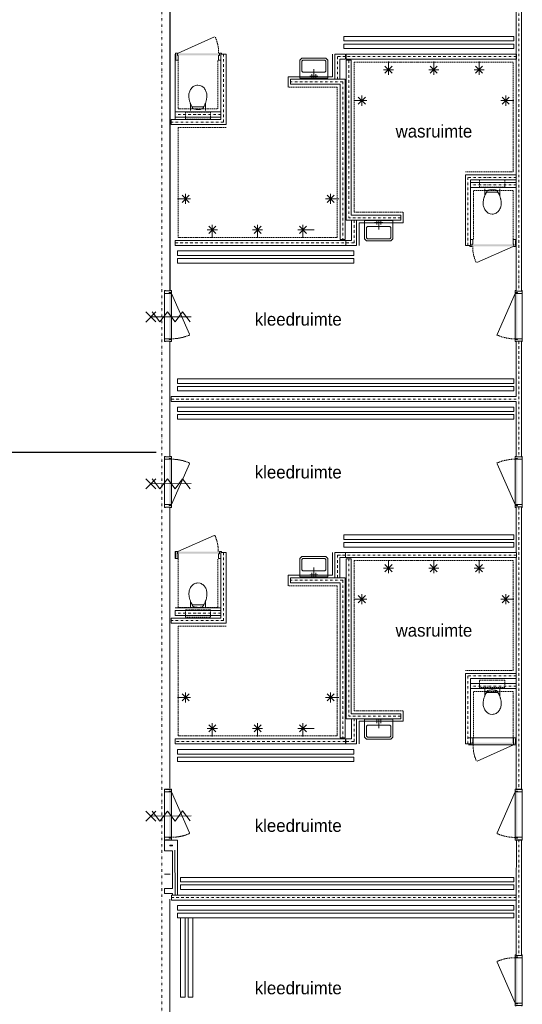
# Model space of a CAD drawing. Extents: x 0 to 84100, y 0 to 59400.
# Tile 9 of 15: x 34375 to 44360, y 26004 to 45557. Entities that reach past the tile are written whole.
import ezdxf

# ---------------------------------------------------------------- set-up
doc = ezdxf.new("R2010")
doc.units = 0
doc.header["$LTSCALE"] = 100
for name, pattern in [('DASHDOT', [1, 0.5, -0.25, 0, -0.25]), ('DIVIDE', [1.25, 0.5, -0.25, 0, -0.25, 0, -0.25]), ('HIDDEN', [0.375, 0.25, -0.125])]:
    doc.linetypes.add(name, pattern=pattern)
doc.layers.add('AL$1A---_ALGEMEEN', color=8, linetype='CONTINUOUS')
doc.layers.add('AL22----', color=7, linetype='CONTINUOUS')
doc.styles.add('BURO-025', font='burofont.shx', dxfattribs={"height": 250})

# ---------------------------------------------------------------- blocks, each defined once
blk = doc.blocks.new('12004S')
at = {"layer": 'AL$1A---_ALGEMEEN', "color": 0, "linetype": 'Continuous', "lineweight": 0}
blk.add_line((0, 0), (902, 400), dxfattribs=at)
at = {"layer": 'AL$1A---_ALGEMEEN', "color": 0, "linetype": 'HIDDEN', "lineweight": 0}
blk.add_arc((2, 0), 1000, 0, 23.9625, dxfattribs=at)
blk = doc.blocks.new('12STPS')
at = {"layer": 'AL$1A---_ALGEMEEN', "color": 0, "linetype": 'Continuous', "lineweight": 0}
for p, q in [((-500.1, 500.6), (495.6, 499.4)), ((-500, -499.7), (495.5, -499.8))]:
    blk.add_line(p, q, dxfattribs=at)
blk = doc.blocks.new('12FRMS')
at = {"layer": 'AL$1A---_ALGEMEEN', "color": 0, "linetype": 'Continuous', "lineweight": 0}
blk.add_lwpolyline([(-1, -499.5), (-1.6, 500.7), (1000, 501), (1000.6, -499.2)], close=True, dxfattribs=at)
blk = doc.blocks.new('172001')
at = {"layer": 'AL$1A---_ALGEMEEN', "color": 0, "linetype": 'Continuous', "lineweight": 0}
for p, q in [((-50, 0), (-50, -100)), ((0, 0), (0, -225)), ((50, 0), (50, -100)), ((-100, -50), (100, -50))]:
    blk.add_line(p, q, dxfattribs=at)
for points in [[(-350, -450), (-300, -500), (300, -500), (350, -450), (350, 0), (-350, 0)], [(-275, -450), (275, -450), (300, -425), (300, -175), (275, -150), (-275, -150), (-300, -175), (-300, -425)]]:
    blk.add_lwpolyline(points, close=True, dxfattribs=at)
blk = doc.blocks.new('08EDGS')
at = {"layer": 'AL$1A---_ALGEMEEN', "color": 0, "linetype": 'Continuous', "lineweight": 0}
blk.add_line((0, 500), (0, -500), dxfattribs=at)
blk = doc.blocks.new('*O33')
at = {"layer": 'AL$1A---_ALGEMEEN', "color": 0, "linetype": 'Continuous', "lineweight": 0}
for p, q in [((-69.5, -452), (-69.5, 454)), ((69.5, -469), (69.5, 471))]:
    blk.add_line(p, q, dxfattribs=at)
for points in [[(-69.5, 508), (-69.5, 454), (-67.5, 452), (24.5, 452), (24.5, 469), (52.5, 469), (53.5, 469), (53.5, 469), (67.5, 469), (69.5, 471), (69.5, 508), (50.5, 508), (50.5, 499), (-50.5, 499), (-50.5, 508)], [(-69.5, -506), (-69.5, -452), (-67.5, -450), (24.5, -450), (24.5, -467), (52.5, -467), (53.5, -467), (53.5, -467), (67.5, -467), (69.5, -469), (69.5, -506), (50.5, -506), (50.5, -497), (-50.5, -497), (-50.5, -506)]]:
    blk.add_lwpolyline(points, close=True, dxfattribs=at)
blk.add_solid([(66.5, 467), (26.5, 467), (66.5, -465), (26.5, -465)], dxfattribs=at)
blk = doc.blocks.new('*O34')
at = {"layer": 'AL$1A---_ALGEMEEN', "color": 0, "linetype": 'Continuous', "lineweight": 0}
for p, q in [((-69.5, -454), (-69.5, 452)), ((69.5, -471), (69.5, 469))]:
    blk.add_line(p, q, dxfattribs=at)
for points in [[(-69.5, 506), (-69.5, 452), (-67.5, 450), (24.5, 450), (24.5, 467), (52.5, 467), (53.5, 467), (53.5, 467), (67.5, 467), (69.5, 469), (69.5, 506), (50.5, 506), (50.5, 497), (-50.5, 497), (-50.5, 506)], [(-69.5, -508), (-69.5, -454), (-67.5, -452), (24.5, -452), (24.5, -469), (52.5, -469), (53.5, -469), (53.5, -469), (67.5, -469), (69.5, -471), (69.5, -508), (50.5, -508), (50.5, -499), (-50.5, -499), (-50.5, -508)]]:
    blk.add_lwpolyline(points, close=True, dxfattribs=at)
blk.add_solid([(66.5, 465), (26.5, 465), (66.5, -467), (26.5, -467)], dxfattribs=at)
blk = doc.blocks.new('*O35')
at = {"layer": 'AL$1A---_ALGEMEEN', "color": 0, "linetype": 'Continuous', "lineweight": 0}
for p, q in [((-69.5, -452), (-69.5, 454)), ((69.5, -469), (69.5, 471))]:
    blk.add_line(p, q, dxfattribs=at)
for points in [[(-69.5, 508), (-69.5, 454), (-67.5, 452), (24.5, 452), (24.5, 469), (52.5, 469), (53.5, 469), (53.5, 469), (67.5, 469), (69.5, 471), (69.5, 508), (50.5, 508), (50.5, 499), (-50.5, 499), (-50.5, 508)], [(-69.5, -506), (-69.5, -452), (-67.5, -450), (24.5, -450), (24.5, -467), (52.5, -467), (53.5, -467), (53.5, -467), (67.5, -467), (69.5, -469), (69.5, -506), (50.5, -506), (50.5, -497), (-50.5, -497), (-50.5, -506)]]:
    blk.add_lwpolyline(points, close=True, dxfattribs=at)
blk.add_solid([(66.5, 467), (26.5, 467), (66.5, -465), (26.5, -465)], dxfattribs=at)
blk = doc.blocks.new('*O37')
at = {"layer": 'AL$1A---_ALGEMEEN', "color": 0, "linetype": 'Continuous', "lineweight": 0}
for p, q in [((-69.5, -469), (-69.5, 469)), ((69.5, -452), (69.5, 452))]:
    blk.add_line(p, q, dxfattribs=at)
for points in [[(69.5, 506), (69.5, 452), (67.5, 450), (-24.5, 450), (-24.5, 467), (-52.5, 467), (-53.5, 467), (-53.5, 467), (-67.5, 467), (-69.5, 469), (-69.5, 506), (-50.5, 506), (-50.5, 497), (50.5, 497), (50.5, 506)], [(69.5, -506), (69.5, -452), (67.5, -450), (-24.5, -450), (-24.5, -467), (-52.5, -467), (-53.5, -467), (-53.5, -467), (-67.5, -467), (-69.5, -469), (-69.5, -506), (-50.5, -506), (-50.5, -497), (50.5, -497), (50.5, -506)]]:
    blk.add_lwpolyline(points, close=True, dxfattribs=at)
blk.add_solid([(-66.5, 465), (-26.5, 465), (-66.5, -465), (-26.5, -465)], dxfattribs=at)
blk = doc.blocks.new('*O39')
at = {"layer": 'AL$1A---_ALGEMEEN', "color": 0, "linetype": 'Continuous', "lineweight": 0}
for points in [[(-451.5, -69.5), (-397.5, -69.5), (-395.5, -67.5), (-395.5, 24.5), (-412.5, 24.5), (-412.5, 52.5), (-412.5, 53.5), (-412.5, 53.5), (-412.5, 67.5), (-414.5, 69.5), (-451.5, 69.5), (-451.5, 50.5), (-442.5, 50.5), (-442.5, -50.5), (-451.5, -50.5)], [(451.5, -69.5), (406.5, -69.5), (404.5, -67.5), (404.5, 24.5), (421.5, 24.5), (421.5, 52.5), (421.5, 53.5), (421.5, 53.5), (421.5, 67.5), (423.5, 69.5), (460.5, 69.5), (460.5, 50.5), (451.5, 50.5), (451.5, -50.5), (451.5, -50.5)]]:
    blk.add_lwpolyline(points, close=True, dxfattribs=at)
for points in [[(-442.5, -50.5), (-460.5, -50.5), (-442.5, 50.5), (-460.5, 50.5)], [(-410.5, 66.5), (-410.5, 26.5), (419.5, 66.5), (419.5, 26.5)]]:
    blk.add_solid(points, dxfattribs=at)
at = {"layer": 'AL$1A---_ALGEMEEN', "color": 0, "linetype": 'Continuous', "lineweight": 0, "xscale": 0.1000009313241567, "yscale": 0.1000009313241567, "zscale": 0.1000009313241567, "rotation": 180}
blk.add_blockref('08EDGS', (451.5, 0), dxfattribs=at)
blk = doc.blocks.new('*O40')
at = {"layer": 'AL$1A---_ALGEMEEN', "color": 0, "linetype": 'Continuous', "lineweight": 0}
for points in [[(-452, 69.5), (-407, 69.5), (-405, 67.5), (-405, -24.5), (-422, -24.5), (-422, -52.5), (-422, -53.5), (-422, -53.5), (-422, -67.5), (-424, -69.5), (-461, -69.5), (-461, -50.5), (-452, -50.5), (-452, 50.5), (-452, 50.5)], [(452, 69.5), (398, 69.5), (396, 67.5), (396, -24.5), (413, -24.5), (413, -52.5), (413, -53.5), (413, -53.5), (413, -67.5), (415, -69.5), (452, -69.5), (452, -50.5), (443, -50.5), (443, 50.5), (452, 50.5)]]:
    blk.add_lwpolyline(points, close=True, dxfattribs=at)
for points in [[(443, -50.5), (461, -50.5), (443, 50.5), (461, 50.5)], [(-420, -66.5), (-420, -26.5), (410, -66.5), (410, -26.5)]]:
    blk.add_solid(points, dxfattribs=at)
at = {"layer": 'AL$1A---_ALGEMEEN', "color": 0, "linetype": 'Continuous', "lineweight": 0, "xscale": 0.1000009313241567, "yscale": 0.1000009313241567, "zscale": 0.1000009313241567}
blk.add_blockref('08EDGS', (-451, 0), dxfattribs=at)
blk = doc.blocks.new('*O41')
at = {"layer": 'AL$1A---_ALGEMEEN', "color": 0, "linetype": 'Continuous', "lineweight": 0}
for points in [[(-451.5, -69.5), (-397.5, -69.5), (-395.5, -67.5), (-395.5, 24.5), (-412.5, 24.5), (-412.5, 52.5), (-412.5, 53.5), (-412.5, 53.5), (-412.5, 67.5), (-414.5, 69.5), (-451.5, 69.5), (-451.5, 50.5), (-442.5, 50.5), (-442.5, -50.5), (-451.5, -50.5)], [(451.5, -69.5), (406.5, -69.5), (404.5, -67.5), (404.5, 24.5), (421.5, 24.5), (421.5, 52.5), (421.5, 53.5), (421.5, 53.5), (421.5, 67.5), (423.5, 69.5), (460.5, 69.5), (460.5, 50.5), (451.5, 50.5), (451.5, -50.5), (451.5, -50.5)]]:
    blk.add_lwpolyline(points, close=True, dxfattribs=at)
for points in [[(-442.5, -50.5), (-460.5, -50.5), (-442.5, 50.5), (-460.5, 50.5)], [(-410.5, 66.5), (-410.5, 26.5), (419.5, 66.5), (419.5, 26.5)]]:
    blk.add_solid(points, dxfattribs=at)
at = {"layer": 'AL$1A---_ALGEMEEN', "color": 0, "linetype": 'Continuous', "lineweight": 0, "xscale": 0.1000009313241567, "yscale": 0.1000009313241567, "zscale": 0.1000009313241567, "rotation": 180}
blk.add_blockref('08EDGS', (451.5, 0), dxfattribs=at)
blk = doc.blocks.new('*O42')
at = {"layer": 'AL$1A---_ALGEMEEN', "color": 0, "linetype": 'Continuous', "lineweight": 0}
for points in [[(-452, 69.5), (-407, 69.5), (-405, 67.5), (-405, -24.5), (-422, -24.5), (-422, -52.5), (-422, -53.5), (-422, -53.5), (-422, -67.5), (-424, -69.5), (-461, -69.5), (-461, -50.5), (-452, -50.5), (-452, 50.5), (-452, 50.5)], [(452, 69.5), (398, 69.5), (396, 67.5), (396, -24.5), (413, -24.5), (413, -52.5), (413, -53.5), (413, -53.5), (413, -67.5), (415, -69.5), (452, -69.5), (452, -50.5), (443, -50.5), (443, 50.5), (452, 50.5)]]:
    blk.add_lwpolyline(points, close=True, dxfattribs=at)
for points in [[(443, -50.5), (461, -50.5), (443, 50.5), (461, 50.5)], [(-420, -66.5), (-420, -26.5), (410, -66.5), (410, -26.5)]]:
    blk.add_solid(points, dxfattribs=at)
at = {"layer": 'AL$1A---_ALGEMEEN', "color": 0, "linetype": 'Continuous', "lineweight": 0, "xscale": 0.1000009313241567, "yscale": 0.1000009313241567, "zscale": 0.1000009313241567}
blk.add_blockref('08EDGS', (-451, 0), dxfattribs=at)
blk = doc.blocks.new('*O43')
at = {"layer": 'AL$1A---_ALGEMEEN', "color": 0, "linetype": 'Continuous', "lineweight": 0}
for p, q in [((-69.5, 469), (-69.5, -469)), ((69.5, 452), (69.5, -452))]:
    blk.add_line(p, q, dxfattribs=at)
for points in [[(69.5, 506), (69.5, 452), (67.5, 450), (-24.5, 450), (-24.5, 467), (-52.5, 467), (-53.5, 467), (-53.5, 467), (-67.5, 467), (-69.5, 469), (-69.5, 506), (-50.5, 506), (-50.5, 497), (50.5, 497), (50.5, 506)], [(69.5, -506), (69.5, -452), (67.5, -450), (-24.5, -450), (-24.5, -467), (-52.5, -467), (-53.5, -467), (-53.5, -467), (-67.5, -467), (-69.5, -469), (-69.5, -506), (-50.5, -506), (-50.5, -497), (50.5, -497), (50.5, -506)]]:
    blk.add_lwpolyline(points, close=True, dxfattribs=at)
blk.add_solid([(-66.5, -465), (-26.5, -465), (-66.5, 465), (-26.5, 465)], dxfattribs=at)
blk = doc.blocks.new('*O44')
at = {"layer": 'AL$1A---_ALGEMEEN', "color": 0, "linetype": 'Continuous', "lineweight": 0}
for p, q in [((-69.5, -469), (-69.5, 469)), ((69.5, -452), (69.5, 452))]:
    blk.add_line(p, q, dxfattribs=at)
for points in [[(69.5, 506), (69.5, 452), (67.5, 450), (-24.5, 450), (-24.5, 467), (-52.5, 467), (-53.5, 467), (-53.5, 467), (-67.5, 467), (-69.5, 469), (-69.5, 506), (-50.5, 506), (-50.5, 497), (50.5, 497), (50.5, 506)], [(69.5, -506), (69.5, -452), (67.5, -450), (-24.5, -450), (-24.5, -467), (-52.5, -467), (-53.5, -467), (-53.5, -467), (-67.5, -467), (-69.5, -469), (-69.5, -506), (-50.5, -506), (-50.5, -497), (50.5, -497), (50.5, -506)]]:
    blk.add_lwpolyline(points, close=True, dxfattribs=at)
blk.add_solid([(-66.5, 465), (-26.5, 465), (-66.5, -465), (-26.5, -465)], dxfattribs=at)
blk = doc.blocks.new('*O45')
at = {"layer": 'AL$1A---_ALGEMEEN', "color": 0, "linetype": 'Continuous', "lineweight": 0}
for p, q in [((-69.5, -452), (-69.5, 454)), ((69.5, -469), (69.5, 471))]:
    blk.add_line(p, q, dxfattribs=at)
for points in [[(-69.5, 508), (-69.5, 454), (-67.5, 452), (24.5, 452), (24.5, 469), (52.5, 469), (53.5, 469), (53.5, 469), (67.5, 469), (69.5, 471), (69.5, 508), (50.5, 508), (50.5, 499), (-50.5, 499), (-50.5, 508)], [(-69.5, -506), (-69.5, -452), (-67.5, -450), (24.5, -450), (24.5, -467), (52.5, -467), (53.5, -467), (53.5, -467), (67.5, -467), (69.5, -469), (69.5, -506), (50.5, -506), (50.5, -497), (-50.5, -497), (-50.5, -506)]]:
    blk.add_lwpolyline(points, close=True, dxfattribs=at)
blk.add_solid([(66.5, 467), (26.5, 467), (66.5, -465), (26.5, -465)], dxfattribs=at)
blk = doc.blocks.new('*O46')
at = {"layer": 'AL$1A---_ALGEMEEN', "color": 0, "linetype": 'Continuous', "lineweight": 0}
for p, q in [((-69.5, 469), (-69.5, -469)), ((69.5, 452), (69.5, -452))]:
    blk.add_line(p, q, dxfattribs=at)
for points in [[(69.5, 506), (69.5, 452), (67.5, 450), (-24.5, 450), (-24.5, 467), (-52.5, 467), (-53.5, 467), (-53.5, 467), (-67.5, 467), (-69.5, 469), (-69.5, 506), (-50.5, 506), (-50.5, 497), (50.5, 497), (50.5, 506)], [(69.5, -506), (69.5, -452), (67.5, -450), (-24.5, -450), (-24.5, -467), (-52.5, -467), (-53.5, -467), (-53.5, -467), (-67.5, -467), (-69.5, -469), (-69.5, -506), (-50.5, -506), (-50.5, -497), (50.5, -497), (50.5, -506)]]:
    blk.add_lwpolyline(points, close=True, dxfattribs=at)
blk.add_solid([(-66.5, -465), (-26.5, -465), (-66.5, 465), (-26.5, 465)], dxfattribs=at)
blk = doc.blocks.new('*O87')
at = {"layer": 'AL$1A---_ALGEMEEN', "color": 0, "linetype": 'Continuous', "lineweight": 0}
for p, q in [((-149.5, 112.9), (-149.5, 251.6)), ((148.9, 112.9), (148.9, 251.6)), ((-121.7, 170.8), (-123.5, 168.5)), ((-120.7, 171.8), (-121.7, 170.8)), ((-119.6, 173.1), (-120.7, 171.8)), ((-118.6, 174.1), (-119.6, 173.1)), ((-117.6, 175.2), (-118.6, 174.1)), ((-116.3, 176.2), (-117.6, 175.2)), ((-115.3, 176.9), (-116.3, 176.2)), ((-114.1, 177.9), (-115.3, 176.9)), ((-112.5, 178.7), (-114.1, 177.9)), ((-111.3, 179.2), (-112.5, 178.7)), ((-109.7, 179.7), (-111.3, 179.2)), ((-108, 180.2), (-109.7, 179.7)), ((-106.2, 180.5), (-108, 180.2)), ((-104.1, 180.7), (-106.2, 180.5)), ((-102.4, 181), (-104.1, 180.7)), ((-76.9, 181), (-102.4, 181)), ((-64.2, 181), (-76.9, 181)), ((-51.5, 181), (-64.2, 181)), ((-38.8, 181), (-51.5, 181)), ((-26.1, 181), (-38.8, 181)), ((-13.4, 181), (-26.1, 181)), ((-0.7, 181), (-13.4, 181)), ((12, 181), (-0.7, 181)), ((25, 181), (12, 181)), ((37.7, 181), (25, 181)), ((50.4, 181), (37.7, 181)), ((63.1, 181), (50.4, 181)), ((75.8, 181), (63.1, 181)), ((88.5, 181), (75.8, 181)), ((101, 181), (88.5, 181)), ((105.3, 180.5), (101, 181)), ((107.1, 180.2), (105.3, 180.5)), ((108.8, 179.7), (107.1, 180.2)), ((110.4, 179.2), (108.8, 179.7)), ((111.9, 178.7), (110.4, 179.2)), ((113.2, 177.9), (111.9, 178.7)), ((114.4, 176.9), (113.2, 177.9)), ((115.4, 176.2), (114.4, 176.9)), ((116.5, 175.2), (115.4, 176.2)), ((117.5, 174.1), (116.5, 175.2)), ((118.5, 173.1), (117.5, 174.1)), ((119.3, 171.8), (118.5, 173.1)), ((120.3, 170.8), (119.3, 171.8)), ((121, 169.6), (120.3, 170.8)), ((121.8, 168.5), (121, 169.6))]:
    blk.add_line(p, q, dxfattribs=at)
blk.add_lwpolyline([(-103.9, 203.6), (-104.9, 201.3), (-106.2, 199.3), (-107.4, 197), (-109, 194.7), (-110.2, 192.2), (-111.5, 189.9), (-112.8, 187.4), (-114.1, 185.1), (-115.3, 182.5), (-116.6, 180), (-118.1, 177.7), (-119.4, 175.2), (-120.4, 172.9), (-121.7, 170.3), (-124.2, 166), (-130.1, 153.8), (-135.9, 141.9), (-141.2, 129.9), (-146.6, 118), (-151.4, 105.8), (-156, 93.6), (-160.1, 81.4), (-163.9, 68.7), (-167.2, 56), (-170.2, 42.7), (-173, 29.3), (-175.1, 15.5), (-176.8, 1.3), (-178.1, -13.4), (-179.4, -44.4), (-178.6, -61), (-176.6, -78), (-173, -95.3), (-168.2, -112.8), (-161.8, -130.1), (-154.2, -147.1), (-145.1, -163.6), (-134.4, -179.4), (-122.4, -194.4), (-109.2, -207.9), (-94.5, -220.1), (-78.5, -230.5), (-60.9, -239.1), (-42.1, -245.7), (-0.4, -251.6), (21.4, -250.6), (41.5, -246.7), (60.5, -240.4), (78.1, -232), (94.1, -221.6), (108.8, -209.4), (122.3, -195.7), (134.3, -180.7), (144.9, -164.7), (154.1, -147.9), (162, -130.6), (168.3, -113.1), (173.1, -95.5), (176.7, -78.2), (179.5, -44.9), (179.2, -29.4), (178.5, -14.4), (177.2, 0), (175.4, 14.3), (173.1, 28), (170.3, 41.5), (167.3, 54.4), (163.7, 67.4), (159.7, 79.8), (155.3, 92.3), (150.8, 104.7), (145.7, 116.9), (140.4, 128.9), (134.8, 141.1), (122.6, 165.7), (121.3, 168.3), (120.3, 170.6), (119, 173.1), (118, 175.7), (116.7, 178.2), (115.7, 180.5), (114.7, 183), (113.7, 185.3), (112.4, 187.6), (111.4, 190.1), (110.1, 192.4), (108.8, 194.7), (107.6, 197.3), (106.3, 199.5), (103, 204.4), (102.2, 205.4), (101.5, 206.4), (100.7, 207.4), (99.9, 208.7), (99.2, 210), (98.4, 211), (97.4, 212.3), (96.4, 213.3), (95.6, 214.5), (94.6, 215.6), (93.6, 216.3), (92.6, 217.3), (91.3, 218.1), (90.3, 218.9), (87.5, 219.9), (77.8, 222.4), (67.7, 224.7), (57.2, 227), (46.6, 228.8), (35.6, 230.6), (24.7, 231.6), (13.5, 232.6), (2.1, 233.1), (-9.1, 233.1), (-20.5, 232.8), (-32.2, 232.1), (-43.7, 230.8), (-55.1, 229), (-66.5, 226.5), (-89.4, 220.4), (-90.4, 219.9), (-91.4, 219.4), (-92.2, 218.6), (-93.2, 217.8), (-94.2, 216.8), (-95.2, 216.1), (-96, 215.1), (-97, 213.8), (-97.8, 212.8), (-98.8, 211.5), (-99.6, 210.2), (-100.6, 209), (-101.3, 207.7), (-102.1, 206.2), (-103.9, 203.6)], close=True, dxfattribs=at)
blk = doc.blocks.new('*O86')
at = {"layer": 'AL$1A---_ALGEMEEN', "color": 0, "linetype": 'HIDDEN', "lineweight": 0}
blk.add_lwpolyline([(249, 338.7), (249, 196.8), (-249, 196.8), (-249, 338.7)], close=True, dxfattribs=at)
at = {"layer": 'AL$1A---_ALGEMEEN', "color": 0, "linetype": 'Continuous', "lineweight": 0}
blk.add_blockref('*O87', (0.6, -87.1), dxfattribs=at)
blk = doc.blocks.new('*O89')
at = {"layer": 'AL$1A---_ALGEMEEN', "color": 0, "linetype": 'Continuous', "lineweight": 0}
for p, q in [((-148.9, -112.9), (-148.9, -251.6)), ((-121.8, -168.5), (-121, -169.6)), ((-121, -169.6), (-120.3, -170.8)), ((-120.3, -170.8), (-119.3, -171.8)), ((-119.3, -171.8), (-118.5, -173.1)), ((-118.5, -173.1), (-117.5, -174.1)), ((-117.5, -174.1), (-116.5, -175.2)), ((-116.5, -175.2), (-115.4, -176.2)), ((-115.4, -176.2), (-114.4, -176.9)), ((-114.4, -176.9), (-113.2, -177.9)), ((-113.2, -177.9), (-111.9, -178.7)), ((-111.9, -178.7), (-110.4, -179.2)), ((-110.4, -179.2), (-108.8, -179.7)), ((-108.8, -179.7), (-107.1, -180.2)), ((-107.1, -180.2), (-105.3, -180.5)), ((-105.3, -180.5), (-101, -181)), ((-101, -181), (-88.5, -181)), ((-88.5, -181), (-75.8, -181)), ((-75.8, -181), (-63.1, -181)), ((-63.1, -181), (-50.4, -181)), ((-50.4, -181), (-37.7, -181)), ((-37.7, -181), (-25, -181)), ((-25, -181), (-12, -181)), ((-12, -181), (0.7, -181)), ((0.7, -181), (13.4, -181)), ((13.4, -181), (26.1, -181)), ((26.1, -181), (38.8, -181)), ((38.8, -181), (51.5, -181)), ((51.5, -181), (64.2, -181)), ((64.2, -181), (76.9, -181)), ((76.9, -181), (102.4, -181)), ((102.4, -181), (104.1, -180.7)), ((104.1, -180.7), (106.2, -180.5)), ((106.2, -180.5), (108, -180.2)), ((108, -180.2), (109.7, -179.7)), ((109.7, -179.7), (111.3, -179.2)), ((111.3, -179.2), (112.5, -178.7)), ((112.5, -178.7), (114.1, -177.9)), ((114.1, -177.9), (115.3, -176.9)), ((115.3, -176.9), (116.3, -176.2)), ((116.3, -176.2), (117.6, -175.2)), ((117.6, -175.2), (118.6, -174.1)), ((118.6, -174.1), (119.6, -173.1)), ((119.6, -173.1), (120.7, -171.8)), ((120.7, -171.8), (121.7, -170.8)), ((121.7, -170.8), (123.5, -168.5)), ((149.5, -112.9), (149.5, -251.6))]:
    blk.add_line(p, q, dxfattribs=at)
blk.add_lwpolyline([(103.9, -203.6), (104.9, -201.3), (106.2, -199.3), (107.4, -197), (109, -194.7), (110.2, -192.2), (111.5, -189.9), (112.8, -187.4), (114.1, -185.1), (115.3, -182.5), (116.6, -180), (118.1, -177.7), (119.4, -175.2), (120.4, -172.9), (121.7, -170.3), (124.2, -166), (130.1, -153.8), (135.9, -141.9), (141.2, -129.9), (146.6, -118), (151.4, -105.8), (156, -93.6), (160.1, -81.4), (163.9, -68.7), (167.2, -56), (170.2, -42.7), (173, -29.3), (175.1, -15.5), (176.8, -1.3), (178.1, 13.4), (179.4, 44.4), (178.6, 61), (176.6, 78), (173, 95.3), (168.2, 112.8), (161.8, 130.1), (154.2, 147.1), (145.1, 163.6), (134.4, 179.4), (122.4, 194.4), (109.2, 207.9), (94.5, 220.1), (78.5, 230.5), (60.9, 239.1), (42.1, 245.7), (0.4, 251.6), (-21.4, 250.6), (-41.5, 246.7), (-60.5, 240.4), (-78.1, 232), (-94.1, 221.6), (-108.8, 209.4), (-122.3, 195.7), (-134.3, 180.7), (-144.9, 164.7), (-154.1, 147.9), (-162, 130.6), (-168.3, 113.1), (-173.1, 95.5), (-176.7, 78.2), (-179.5, 44.9), (-179.2, 29.4), (-178.5, 14.4), (-177.2, 0), (-175.4, -14.3), (-173.1, -28), (-170.3, -41.5), (-167.3, -54.4), (-163.7, -67.4), (-159.7, -79.8), (-155.3, -92.3), (-150.8, -104.7), (-145.7, -116.9), (-140.4, -128.9), (-134.8, -141.1), (-122.6, -165.7), (-121.3, -168.3), (-120.3, -170.6), (-119, -173.1), (-118, -175.7), (-116.7, -178.2), (-115.7, -180.5), (-114.7, -183), (-113.7, -185.3), (-112.4, -187.6), (-111.4, -190.1), (-110.1, -192.4), (-108.8, -194.7), (-107.6, -197.3), (-106.3, -199.5), (-103, -204.4), (-102.2, -205.4), (-101.5, -206.4), (-100.7, -207.4), (-99.9, -208.7), (-99.2, -210), (-98.4, -211), (-97.4, -212.3), (-96.4, -213.3), (-95.6, -214.5), (-94.6, -215.6), (-93.6, -216.3), (-92.6, -217.3), (-91.3, -218.1), (-90.3, -218.9), (-87.5, -219.9), (-77.8, -222.4), (-67.7, -224.7), (-57.2, -227), (-46.6, -228.8), (-35.6, -230.6), (-24.7, -231.6), (-13.5, -232.6), (-2.1, -233.1), (9.1, -233.1), (20.5, -232.8), (32.2, -232.1), (43.7, -230.8), (55.1, -229), (66.5, -226.5), (89.4, -220.4), (90.4, -219.9), (91.4, -219.4), (92.2, -218.6), (93.2, -217.8), (94.2, -216.8), (95.2, -216.1), (96, -215.1), (97, -213.8), (97.8, -212.8), (98.8, -211.5), (99.6, -210.2), (100.6, -209), (101.3, -207.7), (102.1, -206.2), (103.9, -203.6)], close=True, dxfattribs=at)
blk = doc.blocks.new('*O88')
at = {"layer": 'AL$1A---_ALGEMEEN', "color": 0, "linetype": 'HIDDEN', "lineweight": 0}
blk.add_lwpolyline([(-249, -338.7), (-249, -196.8), (249, -196.8), (249, -338.7)], close=True, dxfattribs=at)
at = {"layer": 'AL$1A---_ALGEMEEN', "color": 0, "linetype": 'Continuous', "lineweight": 0}
blk.add_blockref('*O89', (-0.6, 87.1), dxfattribs=at)
blk = doc.blocks.new('*O91')
at = {"layer": 'AL$1A---_ALGEMEEN', "color": 0, "linetype": 'Continuous', "lineweight": 0}
for p, q in [((-148.9, -112.9), (-148.9, -251.6)), ((-121.8, -168.5), (-121, -169.6)), ((-121, -169.6), (-120.3, -170.8)), ((-120.3, -170.8), (-119.3, -171.8)), ((-119.3, -171.8), (-118.5, -173.1)), ((-118.5, -173.1), (-117.5, -174.1)), ((-117.5, -174.1), (-116.5, -175.2)), ((-116.5, -175.2), (-115.4, -176.2)), ((-115.4, -176.2), (-114.4, -176.9)), ((-114.4, -176.9), (-113.2, -177.9)), ((-113.2, -177.9), (-111.9, -178.7)), ((-111.9, -178.7), (-110.4, -179.2)), ((-110.4, -179.2), (-108.8, -179.7)), ((-108.8, -179.7), (-107.1, -180.2)), ((-107.1, -180.2), (-105.3, -180.5)), ((-105.3, -180.5), (-101, -181)), ((-101, -181), (-88.5, -181)), ((-88.5, -181), (-75.8, -181)), ((-75.8, -181), (-63.1, -181)), ((-63.1, -181), (-50.4, -181)), ((-50.4, -181), (-37.7, -181)), ((-37.7, -181), (-25, -181)), ((-25, -181), (-12, -181)), ((-12, -181), (0.7, -181)), ((0.7, -181), (13.4, -181)), ((13.4, -181), (26.1, -181)), ((26.1, -181), (38.8, -181)), ((38.8, -181), (51.5, -181)), ((51.5, -181), (64.2, -181)), ((64.2, -181), (76.9, -181)), ((76.9, -181), (102.4, -181)), ((102.4, -181), (104.1, -180.7)), ((104.1, -180.7), (106.2, -180.5)), ((106.2, -180.5), (108, -180.2)), ((108, -180.2), (109.7, -179.7)), ((109.7, -179.7), (111.3, -179.2)), ((111.3, -179.2), (112.5, -178.7)), ((112.5, -178.7), (114.1, -177.9)), ((114.1, -177.9), (115.3, -176.9)), ((115.3, -176.9), (116.3, -176.2)), ((116.3, -176.2), (117.6, -175.2)), ((117.6, -175.2), (118.6, -174.1)), ((118.6, -174.1), (119.6, -173.1)), ((119.6, -173.1), (120.7, -171.8)), ((120.7, -171.8), (121.7, -170.8)), ((121.7, -170.8), (123.5, -168.5)), ((149.5, -112.9), (149.5, -251.6))]:
    blk.add_line(p, q, dxfattribs=at)
blk.add_lwpolyline([(103.9, -203.6), (104.9, -201.3), (106.2, -199.3), (107.4, -197), (109, -194.7), (110.2, -192.2), (111.5, -189.9), (112.8, -187.4), (114.1, -185.1), (115.3, -182.5), (116.6, -180), (118.1, -177.7), (119.4, -175.2), (120.4, -172.9), (121.7, -170.3), (124.2, -166), (130.1, -153.8), (135.9, -141.9), (141.2, -129.9), (146.6, -118), (151.4, -105.8), (156, -93.6), (160.1, -81.4), (163.9, -68.7), (167.2, -56), (170.2, -42.7), (173, -29.3), (175.1, -15.5), (176.8, -1.3), (178.1, 13.4), (179.4, 44.4), (178.6, 61), (176.6, 78), (173, 95.3), (168.2, 112.8), (161.8, 130.1), (154.2, 147.1), (145.1, 163.6), (134.4, 179.4), (122.4, 194.4), (109.2, 207.9), (94.5, 220.1), (78.5, 230.5), (60.9, 239.1), (42.1, 245.7), (0.4, 251.6), (-21.4, 250.6), (-41.5, 246.7), (-60.5, 240.4), (-78.1, 232), (-94.1, 221.6), (-108.8, 209.4), (-122.3, 195.7), (-134.3, 180.7), (-144.9, 164.7), (-154.1, 147.9), (-162, 130.6), (-168.3, 113.1), (-173.1, 95.5), (-176.7, 78.2), (-179.5, 44.9), (-179.2, 29.4), (-178.5, 14.4), (-177.2, 0), (-175.4, -14.3), (-173.1, -28), (-170.3, -41.5), (-167.3, -54.4), (-163.7, -67.4), (-159.7, -79.8), (-155.3, -92.3), (-150.8, -104.7), (-145.7, -116.9), (-140.4, -128.9), (-134.8, -141.1), (-122.6, -165.7), (-121.3, -168.3), (-120.3, -170.6), (-119, -173.1), (-118, -175.7), (-116.7, -178.2), (-115.7, -180.5), (-114.7, -183), (-113.7, -185.3), (-112.4, -187.6), (-111.4, -190.1), (-110.1, -192.4), (-108.8, -194.7), (-107.6, -197.3), (-106.3, -199.5), (-103, -204.4), (-102.2, -205.4), (-101.5, -206.4), (-100.7, -207.4), (-99.9, -208.7), (-99.2, -210), (-98.4, -211), (-97.4, -212.3), (-96.4, -213.3), (-95.6, -214.5), (-94.6, -215.6), (-93.6, -216.3), (-92.6, -217.3), (-91.3, -218.1), (-90.3, -218.9), (-87.5, -219.9), (-77.8, -222.4), (-67.7, -224.7), (-57.2, -227), (-46.6, -228.8), (-35.6, -230.6), (-24.7, -231.6), (-13.5, -232.6), (-2.1, -233.1), (9.1, -233.1), (20.5, -232.8), (32.2, -232.1), (43.7, -230.8), (55.1, -229), (66.5, -226.5), (89.4, -220.4), (90.4, -219.9), (91.4, -219.4), (92.2, -218.6), (93.2, -217.8), (94.2, -216.8), (95.2, -216.1), (96, -215.1), (97, -213.8), (97.8, -212.8), (98.8, -211.5), (99.6, -210.2), (100.6, -209), (101.3, -207.7), (102.1, -206.2), (103.9, -203.6)], close=True, dxfattribs=at)
blk = doc.blocks.new('*O90')
at = {"layer": 'AL$1A---_ALGEMEEN', "color": 0, "linetype": 'HIDDEN', "lineweight": 0}
blk.add_lwpolyline([(-249, -338.7), (-249, -196.8), (249, -196.8), (249, -338.7)], close=True, dxfattribs=at)
at = {"layer": 'AL$1A---_ALGEMEEN', "color": 0, "linetype": 'Continuous', "lineweight": 0}
blk.add_blockref('*O91', (-0.6, 87.1), dxfattribs=at)
blk = doc.blocks.new('*O93')
at = {"layer": 'AL$1A---_ALGEMEEN', "color": 0, "linetype": 'Continuous', "lineweight": 0}
for p, q in [((-149.5, 112.9), (-149.5, 251.6)), ((148.9, 112.9), (148.9, 251.6)), ((-121.7, 170.8), (-123.5, 168.5)), ((-120.7, 171.8), (-121.7, 170.8)), ((-119.6, 173.1), (-120.7, 171.8)), ((-118.6, 174.1), (-119.6, 173.1)), ((-117.6, 175.2), (-118.6, 174.1)), ((-116.3, 176.2), (-117.6, 175.2)), ((-115.3, 176.9), (-116.3, 176.2)), ((-114.1, 177.9), (-115.3, 176.9)), ((-112.5, 178.7), (-114.1, 177.9)), ((-111.3, 179.2), (-112.5, 178.7)), ((-109.7, 179.7), (-111.3, 179.2)), ((-108, 180.2), (-109.7, 179.7)), ((-106.2, 180.5), (-108, 180.2)), ((-104.1, 180.7), (-106.2, 180.5)), ((-102.4, 181), (-104.1, 180.7)), ((-76.9, 181), (-102.4, 181)), ((-64.2, 181), (-76.9, 181)), ((-51.5, 181), (-64.2, 181)), ((-38.8, 181), (-51.5, 181)), ((-26.1, 181), (-38.8, 181)), ((-13.4, 181), (-26.1, 181)), ((-0.7, 181), (-13.4, 181)), ((12, 181), (-0.7, 181)), ((25, 181), (12, 181)), ((37.7, 181), (25, 181)), ((50.4, 181), (37.7, 181)), ((63.1, 181), (50.4, 181)), ((75.8, 181), (63.1, 181)), ((88.5, 181), (75.8, 181)), ((101, 181), (88.5, 181)), ((105.3, 180.5), (101, 181)), ((107.1, 180.2), (105.3, 180.5)), ((108.8, 179.7), (107.1, 180.2)), ((110.4, 179.2), (108.8, 179.7)), ((111.9, 178.7), (110.4, 179.2)), ((113.2, 177.9), (111.9, 178.7)), ((114.4, 176.9), (113.2, 177.9)), ((115.4, 176.2), (114.4, 176.9)), ((116.5, 175.2), (115.4, 176.2)), ((117.5, 174.1), (116.5, 175.2)), ((118.5, 173.1), (117.5, 174.1)), ((119.3, 171.8), (118.5, 173.1)), ((120.3, 170.8), (119.3, 171.8)), ((121, 169.6), (120.3, 170.8)), ((121.8, 168.5), (121, 169.6))]:
    blk.add_line(p, q, dxfattribs=at)
blk.add_lwpolyline([(-103.9, 203.6), (-104.9, 201.3), (-106.2, 199.3), (-107.4, 197), (-109, 194.7), (-110.2, 192.2), (-111.5, 189.9), (-112.8, 187.4), (-114.1, 185.1), (-115.3, 182.5), (-116.6, 180), (-118.1, 177.7), (-119.4, 175.2), (-120.4, 172.9), (-121.7, 170.3), (-124.2, 166), (-130.1, 153.8), (-135.9, 141.9), (-141.2, 129.9), (-146.6, 118), (-151.4, 105.8), (-156, 93.6), (-160.1, 81.4), (-163.9, 68.7), (-167.2, 56), (-170.2, 42.7), (-173, 29.3), (-175.1, 15.5), (-176.8, 1.3), (-178.1, -13.4), (-179.4, -44.4), (-178.6, -61), (-176.6, -78), (-173, -95.3), (-168.2, -112.8), (-161.8, -130.1), (-154.2, -147.1), (-145.1, -163.6), (-134.4, -179.4), (-122.4, -194.4), (-109.2, -207.9), (-94.5, -220.1), (-78.5, -230.5), (-60.9, -239.1), (-42.1, -245.7), (-0.4, -251.6), (21.4, -250.6), (41.5, -246.7), (60.5, -240.4), (78.1, -232), (94.1, -221.6), (108.8, -209.4), (122.3, -195.7), (134.3, -180.7), (144.9, -164.7), (154.1, -147.9), (162, -130.6), (168.3, -113.1), (173.1, -95.5), (176.7, -78.2), (179.5, -44.9), (179.2, -29.4), (178.5, -14.4), (177.2, 0), (175.4, 14.3), (173.1, 28), (170.3, 41.5), (167.3, 54.4), (163.7, 67.4), (159.7, 79.8), (155.3, 92.3), (150.8, 104.7), (145.7, 116.9), (140.4, 128.9), (134.8, 141.1), (122.6, 165.7), (121.3, 168.3), (120.3, 170.6), (119, 173.1), (118, 175.7), (116.7, 178.2), (115.7, 180.5), (114.7, 183), (113.7, 185.3), (112.4, 187.6), (111.4, 190.1), (110.1, 192.4), (108.8, 194.7), (107.6, 197.3), (106.3, 199.5), (103, 204.4), (102.2, 205.4), (101.5, 206.4), (100.7, 207.4), (99.9, 208.7), (99.2, 210), (98.4, 211), (97.4, 212.3), (96.4, 213.3), (95.6, 214.5), (94.6, 215.6), (93.6, 216.3), (92.6, 217.3), (91.3, 218.1), (90.3, 218.9), (87.5, 219.9), (77.8, 222.4), (67.7, 224.7), (57.2, 227), (46.6, 228.8), (35.6, 230.6), (24.7, 231.6), (13.5, 232.6), (2.1, 233.1), (-9.1, 233.1), (-20.5, 232.8), (-32.2, 232.1), (-43.7, 230.8), (-55.1, 229), (-66.5, 226.5), (-89.4, 220.4), (-90.4, 219.9), (-91.4, 219.4), (-92.2, 218.6), (-93.2, 217.8), (-94.2, 216.8), (-95.2, 216.1), (-96, 215.1), (-97, 213.8), (-97.8, 212.8), (-98.8, 211.5), (-99.6, 210.2), (-100.6, 209), (-101.3, 207.7), (-102.1, 206.2), (-103.9, 203.6)], close=True, dxfattribs=at)
blk = doc.blocks.new('*O92')
at = {"layer": 'AL$1A---_ALGEMEEN', "color": 0, "linetype": 'HIDDEN', "lineweight": 0}
blk.add_lwpolyline([(249, 338.7), (249, 196.8), (-249, 196.8), (-249, 338.7)], close=True, dxfattribs=at)
at = {"layer": 'AL$1A---_ALGEMEEN', "color": 0, "linetype": 'Continuous', "lineweight": 0}
blk.add_blockref('*O93', (0.6, -87.1), dxfattribs=at)

msp = doc.modelspace()

# ---------------------------------------------------------------- linework, layer by layer
at = {"layer": 'AL$1A---_ALGEMEEN', "linetype": 'Continuous', "lineweight": 0}
for p, q in [((44241, 45781), (44241, 40167)), ((44341, 45781), (44341, 40167)), ((37526, 44894), (38246, 45214)), ((37462, 43574), (37462, 44874)), ((38374, 44874), (38374, 43574)), ((38374, 44874), (38474, 44874)), ((38474, 44874), (38474, 43474)), ((40846, 44874), (40637, 44874)), ((40637, 44874), (40637, 44374)), ((40846, 44874), (40846, 44774)), ((44242, 44874), (40858, 44874)), ((40858, 44874), (40858, 44774)), ((44242, 44874), (44242, 44774)), ((40846, 44774), (40737, 44774)), ((40737, 44774), (40737, 44374)), ((44242, 44774), (40858, 44774)), ((40862, 44753), (40862, 41574)), ((40862, 44753), (40962, 44753)), ((40962, 44753), (40962, 41674)), ((41631, 44635), (41772, 44494)), ((41631, 44494), (41772, 44635)), ((41701, 44464), (41701, 44724)), ((42531, 44635), (42672, 44494)), ((42531, 44494), (42672, 44635)), ((42601, 44464), (42601, 44724)), ((43431, 44635), (43572, 44494)), ((43431, 44494), (43572, 44635)), ((43501, 44464), (43501, 44724)), ((41601, 44564), (41801, 44564)), ((42501, 44564), (42701, 44564)), ((43401, 44564), (43601, 44564)), ((40637, 44374), (39757, 44374)), ((39757, 44374), (39757, 44274)), ((40742, 44274), (39757, 44274)), ((40637, 44374), (40737, 44374)), ((40842, 44374), (40737, 44374)), ((40742, 44374), (40842, 44374)), ((40742, 44274), (40742, 41194)), ((40842, 44374), (40842, 41194)), ((40842, 44374), (40842, 44274)), ((41101, 43879), (41242, 44020)), ((41242, 43879), (41101, 44020)), ((41171, 43849), (41171, 44049)), ((43961, 43879), (44102, 44020)), ((44102, 43879), (43961, 44020)), ((44031, 43849), (44031, 44049)), ((41271, 43949), (41011, 43949)), ((43931, 43949), (44191, 43949)), ((38373, 43724), (37462, 43724)), ((37462, 43724), (37462, 43624)), ((38373, 43624), (37462, 43624)), ((38373, 43724), (38373, 43624)), ((38374, 43574), (37386, 43574)), ((37386, 43574), (37386, 43474)), ((38474, 43474), (37386, 43474)), ((43229, 42474), (43229, 41074)), ((44241, 42474), (43229, 42474)), ((44241, 42474), (44241, 42374)), ((43329, 42374), (43329, 41074)), ((44241, 42374), (43329, 42374)), ((44241, 42324), (43329, 42324)), ((43329, 42324), (43329, 42224)), ((44241, 42374), (44241, 41074)), ((44241, 42324), (44241, 42224)), ((37742, 42070), (37601, 41929)), ((37601, 42070), (37742, 41929)), ((37671, 42099), (37671, 41899)), ((40624, 42070), (40483, 41929)), ((40483, 42070), (40624, 41929)), ((40553, 42099), (40553, 41899)), ((44241, 42224), (43329, 42224)), ((37771, 41999), (37512, 41999)), ((40453, 41999), (40713, 41999)), ((40862, 41674), (40862, 41574)), ((41946, 41674), (40962, 41674)), ((41946, 41674), (41946, 41574)), ((38272, 41313), (38131, 41455)), ((38272, 41455), (38131, 41313)), ((38202, 41484), (38202, 41224)), ((39172, 41313), (39031, 41455)), ((39172, 41455), (39031, 41313)), ((39102, 41484), (39102, 41224)), ((40072, 41313), (39931, 41455)), ((40072, 41455), (39931, 41313)), ((40002, 41484), (40002, 41224)), ((40862, 41574), (40962, 41574)), ((40967, 41574), (40862, 41574)), ((40967, 41574), (40967, 41174)), ((40967, 41574), (41067, 41574)), ((41067, 41574), (41067, 41074)), ((41946, 41574), (41067, 41574)), ((38302, 41384), (38102, 41384)), ((39202, 41384), (39002, 41384)), ((40222, 41384), (39902, 41384)), ((40862, 41174), (37462, 41174)), ((37462, 41074), (37462, 41174)), ((40967, 41174), (37462, 41174)), ((37462, 41174), (37462, 41074)), ((40962, 41074), (37462, 41074)), ((41067, 41074), (37462, 41074)), ((40742, 41194), (40842, 41194)), ((40967, 41174), (40857, 41174)), ((40857, 41174), (40857, 41074)), ((41067, 41074), (40857, 41074)), ((43229, 41074), (43329, 41074)), ((44176, 41055), (43455, 40734)), ((44241, 40167), (44341, 40167)), ((37081, 39555), (36880, 39753)), ((36881, 39553), (37080, 39754)), ((37781, 39659), (36981, 39654)), ((37357, 39164), (37357, 36887)), ((44241, 39173), (44241, 38074)), ((44241, 39173), (44341, 39173)), ((44341, 39173), (44341, 36875)), ((44241, 38074), (37385, 38074)), ((37385, 38074), (37385, 37974)), ((44241, 37974), (37385, 37974)), ((44241, 37974), (44241, 36875)), ((44241, 36875), (44341, 36875)), ((37081, 36239), (36880, 36437)), ((36881, 36237), (37080, 36438)), ((37781, 36343), (36981, 36338)), ((37357, 35871), (37357, 30295)), ((44241, 35881), (44241, 34974)), ((44241, 35881), (44341, 35881)), ((44341, 35881), (44341, 30267)), ((38374, 34974), (38374, 33674)), ((38374, 34974), (38474, 34974)), ((38474, 34974), (38474, 33574)), ((44242, 34974), (40637, 34974)), ((40846, 34974), (40637, 34974)), ((40637, 34974), (40637, 34474)), ((44242, 34874), (40737, 34874)), ((40846, 34874), (40737, 34874)), ((40737, 34874), (40737, 34474)), ((40846, 34974), (40846, 34874)), ((40862, 34853), (40862, 31674)), ((40862, 34853), (40962, 34853)), ((40962, 34853), (40962, 31774)), ((41701, 34564), (41701, 34824)), ((42601, 34564), (42601, 34824)), ((43501, 34564), (43501, 34824)), ((44241, 34874), (44241, 32574)), ((44242, 34974), (44242, 34874)), ((41601, 34664), (41801, 34664)), ((41631, 34735), (41772, 34594)), ((41631, 34594), (41772, 34735)), ((42501, 34664), (42701, 34664)), ((42531, 34735), (42672, 34594)), ((42531, 34594), (42672, 34735)), ((43401, 34664), (43601, 34664)), ((43431, 34735), (43572, 34594)), ((43431, 34594), (43572, 34735)), ((40637, 34474), (39757, 34474)), ((39757, 34474), (39757, 34374)), ((40637, 34474), (40737, 34474)), ((40842, 34474), (40737, 34474)), ((40742, 34474), (40842, 34474)), ((40842, 34474), (40842, 31294)), ((40842, 34474), (40842, 34374)), ((40742, 34374), (39757, 34374)), ((40742, 34374), (40742, 31294)), ((41271, 34049), (41011, 34049)), ((41101, 33979), (41242, 34120)), ((41242, 33979), (41101, 34120)), ((41171, 33949), (41171, 34149)), ((43931, 34049), (44191, 34049)), ((43961, 33979), (44102, 34120)), ((44102, 33979), (43961, 34120)), ((44031, 33949), (44031, 34149)), ((37462, 33874), (38373, 33874)), ((38374, 33674), (37386, 33674)), ((37386, 33674), (37386, 33574)), ((38373, 33824), (37462, 33824)), ((37462, 33824), (37462, 33724)), ((38373, 33724), (37462, 33724)), ((38373, 33824), (38373, 33724)), ((38474, 33574), (37386, 33574)), ((43229, 32574), (43229, 31174)), ((44241, 32574), (43229, 32574)), ((43329, 32474), (43329, 31174)), ((44241, 32474), (43329, 32474)), ((44241, 32574), (44241, 32474)), ((44241, 32474), (44241, 30267)), ((44241, 32474), (44241, 31174)), ((44241, 32374), (43329, 32374)), ((43329, 32374), (43329, 32274)), ((43329, 32274), (44241, 32274)), ((44241, 32274), (43329, 32274)), ((44241, 32374), (44241, 32274)), ((37771, 32099), (37512, 32099)), ((37742, 32170), (37601, 32029)), ((37601, 32170), (37742, 32029)), ((37671, 32199), (37671, 31999)), ((40453, 32099), (40713, 32099)), ((40624, 32170), (40483, 32029)), ((40483, 32170), (40624, 32029)), ((40553, 32199), (40553, 31999)), ((40862, 31774), (40862, 31674)), ((41946, 31774), (40962, 31774)), ((41946, 31774), (41946, 31674)), ((38302, 31484), (38102, 31484)), ((38272, 31413), (38131, 31555)), ((38272, 31555), (38131, 31413)), ((38202, 31584), (38202, 31324)), ((39202, 31484), (39002, 31484)), ((39172, 31413), (39031, 31555)), ((39172, 31555), (39031, 31413)), ((39102, 31584), (39102, 31324)), ((40222, 31484), (39902, 31484)), ((40072, 31413), (39931, 31555)), ((40072, 31555), (39931, 31413)), ((40002, 31584), (40002, 31324)), ((40862, 31674), (40962, 31674)), ((40967, 31674), (40862, 31674)), ((40967, 31674), (40967, 31274)), ((40967, 31674), (41067, 31674)), ((41067, 31674), (41067, 31174)), ((41946, 31674), (41067, 31674)), ((40742, 31294), (40842, 31294)), ((40862, 31274), (37462, 31274)), ((37462, 31174), (37462, 31274)), ((40845, 31274), (37462, 31274)), ((37462, 31274), (37462, 31174)), ((40962, 31174), (37462, 31174)), ((40845, 31174), (37462, 31174)), ((40845, 31274), (40845, 31174)), ((40967, 31274), (40857, 31274)), ((40857, 31274), (40857, 31174)), ((41067, 31174), (40857, 31174)), ((43229, 31174), (43329, 31174)), ((44241, 30267), (44341, 30267)), ((37081, 29639), (36880, 29838)), ((36881, 29638), (37080, 29839)), ((37781, 29744), (36981, 29738)), ((37255, 29264), (37510, 29264)), ((37255, 29264), (37255, 29054)), ((37355, 29164), (37410, 29164)), ((37355, 29164), (37355, 29154)), ((37355, 29154), (37410, 29154)), ((37410, 29164), (37410, 29154)), ((37510, 29264), (37510, 28174)), ((44242, 29273), (44241, 28174)), ((44242, 29273), (44342, 29273)), ((44342, 29273), (44341, 26975)), ((37255, 29054), (37408, 29054)), ((37457, 29064), (37465, 28168)), ((37362, 28587), (37252, 28587)), ((44241, 28174), (37393, 28174)), ((37393, 28174), (37393, 28074)), ((44241, 28174), (44241, 28074)), ((37360, 28092), (37360, 24955)), ((44241, 28074), (37393, 28074)), ((44241, 28074), (44241, 26975)), ((44241, 26975), (44341, 26975))]:
    msp.add_line(p, q, dxfattribs=at)
at = {"layer": 'AL$1A---_ALGEMEEN', "linetype": 'DASHDOT', "lineweight": 0}
for p, q in [((44291, 45781), (44291, 40167)), ((38424, 44874), (38424, 43524)), ((40846, 44824), (40687, 44824)), ((40687, 44824), (40687, 44374)), ((44242, 44824), (40858, 44824)), ((40912, 44753), (40912, 41624)), ((40792, 44324), (39757, 44324)), ((40792, 44324), (40792, 41194)), ((38373, 43674), (37462, 43674)), ((38424, 43524), (37386, 43524)), ((43279, 42424), (43279, 41074)), ((44241, 42424), (43279, 42424)), ((44241, 42274), (43329, 42274)), ((41946, 41624), (40912, 41624)), ((41017, 41574), (41017, 41124)), ((41017, 41124), (37462, 41124)), ((41017, 41124), (40857, 41124)), ((44291, 39173), (44291, 36875)), ((44241, 38024), (37385, 38024)), ((44291, 35881), (44291, 30267)), ((38424, 34974), (38424, 33624)), ((44242, 34924), (40687, 34924)), ((40846, 34924), (40687, 34924)), ((40687, 34924), (40687, 34474)), ((40912, 34853), (40912, 31724)), ((40792, 34424), (39757, 34424)), ((40792, 34424), (40792, 31294)), ((38373, 33774), (37462, 33774)), ((38424, 33624), (37386, 33624)), ((43279, 32524), (43279, 31174)), ((44241, 32524), (43279, 32524)), ((44241, 32324), (43329, 32324)), ((41946, 31724), (40912, 31724)), ((41017, 31674), (41017, 31224)), ((40845, 31224), (37462, 31224)), ((41017, 31224), (40857, 31224)), ((44292, 29273), (44291, 26975)), ((44241, 28124), (37393, 28124))]:
    msp.add_line(p, q, dxfattribs=at)
at = {"layer": 'AL$1A---_ALGEMEEN', "linetype": 'DIVIDE', "lineweight": 0}
msp.add_lwpolyline([(37201, 51659), (37201, 48092), (37201, 48092), (37202, 24924), (38812, 24924), (38812, 20424), (37202, 20424), (37201, 11682), (40983, 11682)], dxfattribs=at)
at = {"layer": 'AL$1A---_ALGEMEEN', "linetype": 'Continuous', "lineweight": 0}
for points in [[(44192, 45134), (44192, 45224), (40812, 45224), (40812, 45134)], [(44192, 44984), (44192, 45074), (40812, 45074), (40812, 44984)], [(41011, 40874), (41011, 40964), (37512, 40964), (37512, 40874)], [(41011, 40724), (41011, 40814), (37512, 40814), (37512, 40724)], [(37391, 40122), (37252, 40122), (37252, 39220), (37391, 39220)], [(44360, 40120), (44221, 40120), (44221, 39220), (44360, 39220)], [(44192, 38424), (44192, 38334), (37512, 38334), (37512, 38424)], [(44192, 38274), (44192, 38184), (37512, 38184), (37512, 38274)], [(44192, 37864), (44192, 37774), (37512, 37774), (37512, 37864)], [(44192, 37714), (44192, 37624), (37512, 37624), (37512, 37714)], [(37391, 36828), (37252, 36828), (37252, 35926), (37391, 35926)], [(44360, 36828), (44221, 36828), (44221, 35928), (44360, 35928)], [(44192, 35234), (44192, 35324), (40812, 35324), (40812, 35234)], [(44192, 35084), (44192, 35174), (40812, 35174), (40812, 35084)], [(41011, 30974), (41011, 31064), (37512, 31064), (37512, 30974)], [(41011, 30824), (41011, 30914), (37512, 30914), (37512, 30824)], [(37391, 30222), (37252, 30222), (37252, 29320), (37391, 29320)], [(44360, 30220), (44221, 30220), (44221, 29320), (44360, 29320)], [(37410, 28204), (37410, 28174), (37510, 28174), (37510, 29154), (37510, 29154), (37510, 29264), (37255, 29264), (37255, 29054), (37410, 29054), (37410, 28304), (37255, 28304), (37255, 28204)], [(44192, 28524), (44192, 28434), (37570, 28434), (37570, 28524)], [(44192, 28374), (44192, 28284), (37570, 28284), (37570, 28374)], [(44192, 27964), (44192, 27874), (37512, 27874), (37512, 27964)], [(44192, 27814), (44192, 27724), (37512, 27724), (37512, 27814)], [(37662, 26144), (37572, 26144), (37572, 27724), (37662, 27724)], [(37812, 26144), (37722, 26144), (37722, 27724), (37812, 27724)], [(44360, 26928), (44221, 26928), (44221, 26028), (44360, 26028)]]:
    msp.add_lwpolyline(points, close=True, dxfattribs=at)
for points in [[(40587, 44874), (40587, 44424), (39707, 44424), (39707, 44214)], [(41117, 41074), (41117, 41524), (41996, 41524), (41996, 41734)], [(37010, 39754), (37161, 39555), (37310, 39756), (37461, 39557), (37610, 39758), (37761, 39559)], [(37010, 36438), (37161, 36239), (37310, 36440), (37461, 36241), (37610, 36442), (37761, 36243)], [(40587, 34974), (40587, 34524), (39707, 34524), (39707, 34314)], [(41117, 31174), (41117, 31624), (41996, 31624), (41996, 31834)], [(37010, 29839), (37161, 29640), (37310, 29841), (37461, 29642), (37610, 29843), (37761, 29644)]]:
    msp.add_lwpolyline(points, dxfattribs=at)
at = {"layer": 'AL$1A---_ALGEMEEN', "linetype": 'HIDDEN', "lineweight": 0}
for points in [[(37522, 44755), (37522, 43784), (38314, 43784), (38314, 44755)], [(43229, 42534), (44181, 42534), (44181, 44714), (41021, 44714), (41021, 41734), (41996, 41734)], [(38474, 43414), (37522, 43414), (37522, 41234), (40682, 41234), (40682, 44214), (39707, 44214)], [(44181, 41194), (44181, 42164), (43389, 42164), (43389, 41194)], [(37522, 34855), (37522, 33884), (38314, 33884), (38314, 34855)], [(43229, 32634), (44181, 32634), (44181, 34814), (41021, 34814), (41021, 31834), (41996, 31834)], [(38474, 33514), (37522, 33514), (37522, 31334), (40682, 31334), (40682, 34314), (39707, 34314)], [(44181, 31294), (44181, 32214), (43389, 32214), (43389, 31294)]]:
    msp.add_lwpolyline(points, dxfattribs=at)
for centre, start, end in [((37526, 44894), 0, 23.9625), ((44176, 41055), 180, 203.9625)]:
    msp.add_arc(centre, 801, start, end, dxfattribs=at)
at = {"layer": 'AL22----'}
msp.add_line((37355, 45776), (37355, 40172), dxfattribs=at)
at = {"layer": 'AL22----', "linetype": 'Continuous'}
msp.add_line((37087, 36959), (13458, 36959), dxfattribs=at)

# ---------------------------------------------------------------- block references
at = {"layer": 'AL$1A---_ALGEMEEN', "linetype": 'Continuous', "lineweight": 0}
for name, p in [('*O39', (37922, 44824)), ('*O90', (37915, 43919)), ('*O92', (43762, 42035)), ('*O40', (43780, 41124)), ('*O33', (37321, 39670)), ('*O37', (44291, 39670)), ('*O34', (37321, 36378)), ('*O43', (44291, 36378)), ('*O41', (37922, 34924)), ('*O88', (37917, 34032)), ('*O86', (43762, 32100)), ('*O42', (43780, 31224)), ('*O35', (37321, 29770)), ('*O45', (37321, 29770)), ('*O44', (44291, 29770)), ('*O46', (44291, 26478))]:
    msp.add_blockref(name, p, dxfattribs=at)
for name, p, xscale, yscale, zscale in [('172001', (40220, 44395), 0.7999981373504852, -0.7999981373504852, 0.7999981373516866), ('12004S', (37518, 34994), 0.8009993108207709, 0.8009993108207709, 0.800999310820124), ('12FRMS', (37462, 34924), 0.05600052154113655, -0.1390001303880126, 0.1000009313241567), ('172001', (40220, 34495), 0.7999981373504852, -0.7999981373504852, 0.7999981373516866), ('12FRMS', (43329, 31224), 0.05600052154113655, 0.1390001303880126, 0.1000009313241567), ('08EDGS', (43329, 31224), 0.1000009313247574, 0.1000009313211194, 0.1000009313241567)]:
    msp.add_blockref(name, p, dxfattribs=dict(at, xscale=xscale, yscale=yscale, zscale=zscale))
for name, p, xscale, yscale, zscale, rotation in [('172001', (41507, 41568), 0.7999981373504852, -0.7999981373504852, 0.7999981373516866, 180), ('12STPS', (37322, 39670), 0.8999990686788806, 0.1390001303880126, 0.8999990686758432, 270), ('12004S', (37391, 40122), 0.8999990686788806, 0.8999990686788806, 0.8999990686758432, 270), ('12004S', (44221, 40120), 0.8999990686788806, -0.8999990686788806, 0.8999990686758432, 270), ('12STPS', (37322, 36378), 0.8999990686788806, 0.1390001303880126, 0.8999990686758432, 90), ('12004S', (37391, 35926), 0.8999990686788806, -0.8999990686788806, 0.8999990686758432, 90), ('12004S', (44221, 35928), 0.8999990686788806, 0.8999990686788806, 0.8999990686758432, 90), ('12STPS', (44291, 36378), 0.8999990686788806, -0.1390001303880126, 0.8999990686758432, 90), ('08EDGS', (38374, 34924), 0.1000009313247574, 0.1000009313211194, 0.1000009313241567, 180), ('172001', (41507, 31668), 0.7999981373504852, -0.7999981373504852, 0.7999981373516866, 180), ('12STPS', (43735, 31224), 0.8999990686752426, -0.1390001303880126, 0.8999990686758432, 180), ('12FRMS', (44241, 31224), 0.05600052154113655, -0.1390001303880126, 0.1000009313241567, 180), ('12004S', (44185, 31155), 0.8009993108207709, 0.8009993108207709, 0.800999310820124, 180), ('12FRMS', (37322, 30278), 0.05600052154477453, 0.1390001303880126, 0.1000009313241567, 270), ('12STPS', (37322, 29770), 0.8999990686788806, 0.1390001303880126, 0.8999990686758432, 270), ('12004S', (37391, 30222), 0.8999990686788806, 0.8999990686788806, 0.8999990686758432, 270), ('12004S', (44221, 30220), 0.8999990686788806, -0.8999990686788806, 0.8999990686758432, 270), ('12FRMS', (44291, 30276), 0.05600052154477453, -0.1390001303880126, 0.1000009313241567, 270), ('12STPS', (44291, 29770), 0.8999990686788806, -0.1390001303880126, 0.8999990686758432, 270), ('12FRMS', (44291, 29264), 0.05600052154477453, 0.1390001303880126, 0.1000009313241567, 90), ('12004S', (44221, 26028), 0.8999990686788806, 0.8999990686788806, 0.8999990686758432, 90), ('12STPS', (44291, 26478), 0.8999990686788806, -0.1390001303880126, 0.8999990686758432, 90)]:
    msp.add_blockref(name, p, dxfattribs=dict(at, xscale=xscale, yscale=yscale, zscale=zscale, rotation=rotation))

# ---------------------------------------------------------------- texts
at = {"layer": 'AL22----', "linetype": 'Continuous', "style": 'BURO-025'}
for s, p in [('wasruimte', (41843, 43217)), ('kleedruimte', (39045, 39482)), ('kleedruimte', (39045, 36447)), ('wasruimte', (41843, 33305)), ('kleedruimte', (39045, 29428)), ('kleedruimte', (39045, 26203))]:
    msp.add_text(s, height=250, dxfattribs=at).set_placement(p)

doc.saveas('drawing.dxf')
